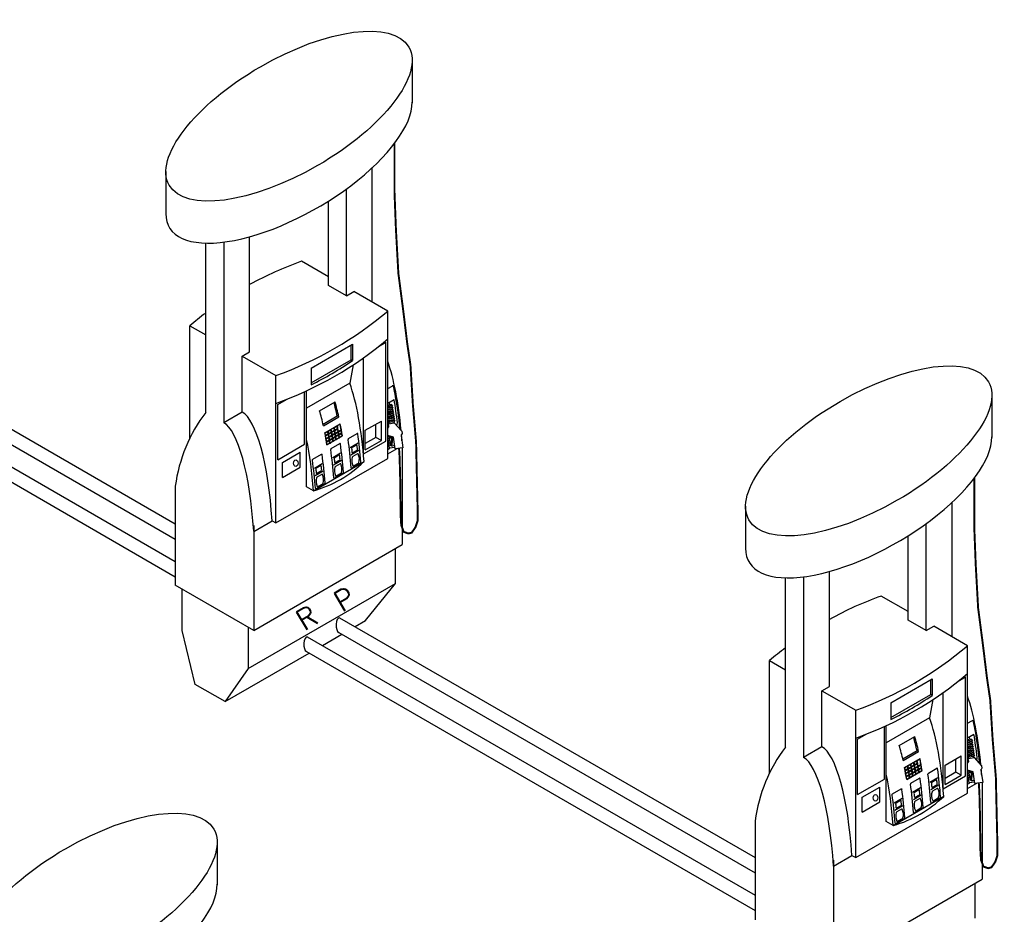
# Model space of a CAD drawing. Extents: x -18027 to -11651, y 1687 to 5059.
# Tile 165 of 170: x -13272 to -12839, y 3845 to 4238. Entities that reach past the tile are written whole.
import ezdxf

# ---------------------------------------------------------------- set-up
doc = ezdxf.new("R2010")
doc.units = 0
doc.header["$MEASUREMENT"] = 0
doc.header["$PDSIZE"] = 1
for name, color, linetype in [('DISPENSER', 3, 'CONTINUOUS'), ('PIPING-PRODUCT-PREMIUM', 5, 'CONTINUOUS'), ('PIPING-PRODUCT-REGULAR', 4, 'CONTINUOUS')]:
    doc.layers.add(name, color=color, linetype=linetype)
doc.styles.add('SIMPLEX', font='simplex')

msp = doc.modelspace()

# ---------------------------------------------------------------- linework, layer by layer
at = {"layer": 'DISPENSER'}
for p, q in [((-13098.97, 4220.57, 0), (-13098.97, 4201.79, 0)), ((-13207.28, 4171.5, 0), (-13207.28, 4153.03, 0)), ((-13116.48, 4114.07, 0), (-13116.48, 4173.23, 0)), ((-13127.88, 4116.85, 0), (-13127.88, 4163.88, 0)), ((-13135.81, 4121.43, 0), (-13135.81, 4158.51, 0)), ((-13181.84, 4140.47, 0), (-13181.84, 4061, 0)), ((-13170.44, 4092.27, 0), (-13170.44, 4142.82, 0)), ((-13189.78, 4065.58, 0), (-13189.78, 4140.02, 0)), ((-13135.81, 4125.23, 0), (-13147.6, 4132.04, 0)), ((-13127.88, 4116.85, 0), (-13135.81, 4121.43, 0)), ((-13127.88, 4116.85, 0), (-13124.58, 4118.75, 0)), ((-13109.71, 4110.16, 0), (-13124.58, 4118.75, 0)), ((-13109.71, 4045.34, 0), (-13109.71, 4110.16, 0)), ((-13196.76, 4103.66, 0), (-13189.78, 4099.63, 0)), ((-13196.76, 4054.18, 0), (-13196.76, 4103.66, 0)), ((-13173.74, 4090.37, 0), (-13170.44, 4092.27, 0)), ((-13173.74, 4065.67, 0), (-13173.74, 4090.37, 0)), ((-13173.74, 4090.37, 0), (-13158.87, 4081.78, 0)), ((-13120.39, 4047.28, 0), (-13120.39, 4089.6, 0)), ((-13124.91, 4086.5, 0), (-13126.37, 4078.4, 0)), ((-13158.87, 4016.96, 0), (-13158.87, 4081.78, 0)), ((-13126.37, 4078.4, 0), (-13145.41, 4067.41, 0)), ((-13145.41, 4032.83, 0), (-13145.41, 4075.05, 0)), ((-12843.97, 4073.35, 0), (-12843.97, 4054.56, 0)), ((-13173.74, 4065.67, 0), (-13181.84, 4061, 0)), ((-13126.23, 4050.18, 0), (-13122.78, 4052.17, 0)), ((-13103.31, 4050, 0), (-13103.31, 4007.43, 0)), ((-13158.87, 4016.96, 0), (-13109.71, 4045.34, 0)), ((-13133.88, 4045.76, 0), (-13130.43, 4047.76, 0)), ((-13125.87, 4046.97, 0), (-13122.42, 4048.95, 0)), ((-13142.38, 4031.08, 0), (-13120.14, 4043.92, 0)), ((-13141.95, 4041.1, 0), (-13138.5, 4043.09, 0)), ((-13133.52, 4042.55, 0), (-13130.07, 4044.54, 0)), ((-13141.59, 4037.89, 0), (-13138.15, 4039.88, 0)), ((-13203.16, 4033.18, 0), (-13203.16, 3989.6, 0)), ((-13142.38, 4031.08, 0), (-13145.41, 4032.83, 0)), ((-12952.28, 4024.27, 0), (-12952.28, 4005.8, 0)), ((-12861.48, 3966.85, 0), (-12861.48, 4026.01, 0)), ((-13168.67, 4013.26, 0), (-13160.57, 4017.94, 0)), ((-13168.67, 4015.87, 0), (-13168.67, 3969.69, 0)), ((-13160.57, 4017.94, 0), (-13158.87, 4016.96, 0)), ((-12872.88, 3969.62, 0), (-12872.88, 4016.66, 0)), ((-12880.81, 3974.21, 0), (-12880.81, 4011.28, 0)), ((-13168.67, 3969.69, 0), (-13103.31, 4007.43, 0)), ((-12926.84, 3993.25, 0), (-12926.84, 3913.77, 0)), ((-12915.44, 3945.05, 0), (-12915.44, 3995.6, 0)), ((-13168.67, 3969.69, 0), (-13203.16, 3989.6, 0)), ((-12934.78, 3918.36, 0), (-12934.78, 3992.8, 0)), ((-12880.81, 3978.01, 0), (-12892.6, 3984.81, 0)), ((-12872.88, 3969.62, 0), (-12880.81, 3974.21, 0)), ((-12872.88, 3969.62, 0), (-12869.58, 3971.52, 0)), ((-12854.71, 3962.94, 0), (-12869.58, 3971.52, 0)), ((-12854.71, 3898.12, 0), (-12854.71, 3962.94, 0)), ((-12941.76, 3956.43, 0), (-12934.78, 3952.4, 0)), ((-12941.76, 3906.95, 0), (-12941.76, 3956.43, 0)), ((-12918.74, 3943.14, 0), (-12915.44, 3945.05, 0)), ((-12918.74, 3918.45, 0), (-12918.74, 3943.14, 0)), ((-12918.74, 3943.14, 0), (-12903.87, 3934.56, 0)), ((-12865.39, 3900.05, 0), (-12865.39, 3942.38, 0)), ((-12869.91, 3939.28, 0), (-12871.37, 3931.18, 0)), ((-12903.87, 3869.74, 0), (-12903.87, 3934.56, 0)), ((-12871.37, 3931.18, 0), (-12890.41, 3920.19, 0)), ((-12890.41, 3885.61, 0), (-12890.41, 3927.82, 0)), ((-12918.74, 3918.45, 0), (-12926.84, 3913.77, 0)), ((-12871.23, 3902.96, 0), (-12867.78, 3904.95, 0)), ((-12848.31, 3902.78, 0), (-12848.31, 3860.2, 0)), ((-12903.87, 3869.74, 0), (-12854.71, 3898.12, 0)), ((-12878.88, 3898.54, 0), (-12875.43, 3900.53, 0)), ((-12870.87, 3899.74, 0), (-12867.42, 3901.73, 0)), ((-12887.38, 3883.86, 0), (-12865.14, 3896.7, 0)), ((-12886.95, 3893.88, 0), (-12883.5, 3895.87, 0)), ((-12878.52, 3895.33, 0), (-12875.07, 3897.31, 0)), ((-12886.59, 3890.66, 0), (-12883.15, 3892.65, 0)), ((-12948.16, 3885.95, 0), (-12948.16, 3842.38, 0)), ((-12887.38, 3883.86, 0), (-12890.41, 3885.61, 0)), ((-13184.75, 3876.6, 0), (-13184.75, 3857.82, 0)), ((-12913.67, 3866.04, 0), (-12905.57, 3870.72, 0)), ((-12913.67, 3868.65, 0), (-12913.67, 3822.47, 0)), ((-12905.57, 3870.72, 0), (-12903.87, 3869.74, 0)), ((-12913.67, 3822.47, 0), (-12848.31, 3860.2, 0))]:
    msp.add_line(p, q, dxfattribs=at)
at = {"layer": 'DISPENSER', "color": 2}
for p, q in [((-13143.4, 4085.04, 0), (-13125.18, 4095.56, 0)), ((-13125.18, 4095.56, 0), (-13125.18, 4088.34, 0)), ((-13113.76, 4094.58, 0), (-13110.56, 4096.43, 0)), ((-13110.56, 4052.95, 0), (-13110.56, 4096.43, 0)), ((-13143.4, 4085.04, 0), (-13143.4, 4077.73, 0)), ((-13109.71, 4076.04, 0), (-13107.73, 4077.18, 0)), ((-13158.02, 4069.03, 0), (-13153.97, 4071.36, 0)), ((-13146.26, 4051.54, 0), (-13146.26, 4074.66, 0)), ((-13109.71, 4069.68, 0), (-13106.89, 4071.3, 0)), ((-13158.02, 4044.75, 0), (-13158.02, 4069.03, 0)), ((-13139.69, 4066.3, 0), (-13132.89, 4070.23, 0)), ((-13138.02, 4059.7, 0), (-13131.22, 4063.62, 0)), ((-13119.58, 4057.69, 0), (-13112.5, 4061.78, 0)), ((-13112.5, 4053.18, 0), (-13112.5, 4061.78, 0)), ((-13136.45, 4051.3, 0), (-13129.65, 4055.23, 0)), ((-13126.91, 4054.13, 0), (-13123.18, 4056.29, 0)), ((-13119.58, 4049.09, 0), (-13119.58, 4057.69, 0)), ((-13158.02, 4044.75, 0), (-13146.26, 4051.54, 0)), ((-13134.56, 4049.72, 0), (-13130.83, 4051.87, 0)), ((-13120.39, 4047.28, 0), (-13110.56, 4052.95, 0)), ((-13119.58, 4049.09, 0), (-13112.5, 4053.18, 0)), ((-13109.71, 4049.27, 0), (-13108.73, 4049.84, 0)), ((-13109.71, 4047.3, 0), (-13105.62, 4049.67, 0)), ((-13156.01, 4043.55, 0), (-13148.26, 4048.03, 0)), ((-13148.26, 4041.47, 0), (-13148.26, 4048.03, 0)), ((-13156.01, 4037, 0), (-13156.01, 4043.55, 0)), ((-13156.01, 4037, 0), (-13148.26, 4041.47, 0)), ((-13125.46, 4041.1, 0), (-13121.73, 4043.25, 0)), ((-13133.11, 4036.68, 0), (-13129.38, 4038.83, 0)), ((-13141.19, 4032.02, 0), (-13137.46, 4034.17, 0)), ((-13106.35, 3990.37, 0), (-13106.35, 4005.67, 0)), ((-13171.16, 3952.95, 0), (-13106.35, 3990.37, 0)), ((-13119.51, 3974.01, 0), (-13106.35, 3990.37, 0)), ((-13124.1, 3971.36, 0), (-13119.51, 3974.01, 0)), ((-12888.4, 3937.82, 0), (-12870.18, 3948.34, 0)), ((-12870.18, 3948.34, 0), (-12870.18, 3941.12, 0)), ((-12858.76, 3947.36, 0), (-12855.56, 3949.2, 0)), ((-12855.56, 3905.73, 0), (-12855.56, 3949.2, 0)), ((-12888.4, 3937.82, 0), (-12888.4, 3930.5, 0)), ((-12854.71, 3928.82, 0), (-12852.73, 3929.96, 0)), ((-12903.02, 3921.8, 0), (-12898.97, 3924.14, 0)), ((-12891.26, 3904.31, 0), (-12891.26, 3927.43, 0)), ((-12854.71, 3922.45, 0), (-12851.89, 3924.08, 0)), ((-12903.02, 3897.52, 0), (-12903.02, 3921.8, 0)), ((-12884.69, 3919.08, 0), (-12877.89, 3923.01, 0)), ((-12883.02, 3912.47, 0), (-12876.22, 3916.4, 0)), ((-12864.58, 3910.47, 0), (-12857.5, 3914.56, 0)), ((-12857.5, 3905.96, 0), (-12857.5, 3914.56, 0)), ((-12881.45, 3904.08, 0), (-12874.65, 3908.01, 0)), ((-12871.91, 3906.91, 0), (-12868.18, 3909.06, 0)), ((-12864.58, 3901.87, 0), (-12864.58, 3910.47, 0)), ((-12903.02, 3897.52, 0), (-12891.26, 3904.31, 0)), ((-12879.56, 3902.49, 0), (-12875.83, 3904.65, 0)), ((-12865.39, 3900.05, 0), (-12855.56, 3905.73, 0)), ((-12864.58, 3901.87, 0), (-12857.5, 3905.96, 0)), ((-12854.71, 3902.04, 0), (-12853.73, 3902.61, 0)), ((-12854.71, 3900.08, 0), (-12850.62, 3902.44, 0)), ((-12901.01, 3896.33, 0), (-12893.26, 3900.8, 0)), ((-12893.26, 3894.25, 0), (-12893.26, 3900.8, 0)), ((-12901.01, 3889.77, 0), (-12901.01, 3896.33, 0)), ((-12901.01, 3889.77, 0), (-12893.26, 3894.25, 0)), ((-12870.46, 3893.87, 0), (-12866.73, 3896.02, 0)), ((-12878.11, 3889.46, 0), (-12874.38, 3891.61, 0)), ((-12886.19, 3884.79, 0), (-12882.46, 3886.94, 0)), ((-12851.35, 3843.15, 0), (-12851.35, 3858.45, 0))]:
    msp.add_line(p, q, dxfattribs=at)
at = {"layer": 'DISPENSER', "color": 7}
for p, q in [((-13125.85, 4088.73, 0), (-13125.85, 4095.17, 0)), ((-13143.4, 4078.6, 0), (-13125.85, 4088.73, 0)), ((-13125.18, 4088.34, 0), (-13125.85, 4088.73, 0)), ((-13107.57, 4068.67, 0), (-13109.71, 4068.35, 0)), ((-13107.98, 4068.06, 0), (-13109.71, 4067.81, 0)), ((-13107.43, 4067.72, 0), (-13109.71, 4067.38, 0)), ((-13107.84, 4067.11, 0), (-13109.71, 4066.84, 0)), ((-13107.29, 4066.77, 0), (-13109.71, 4066.41, 0)), ((-13138.17, 4060.39, 0), (-13131.89, 4064.01, 0)), ((-13131.22, 4063.62, 0), (-13131.89, 4064.01, 0)), ((-13107.7, 4066.16, 0), (-13109.71, 4065.87, 0)), ((-13107.15, 4065.82, 0), (-13109.71, 4065.44, 0)), ((-13107.56, 4065.21, 0), (-13109.71, 4064.9, 0)), ((-13107.01, 4064.87, 0), (-13109.71, 4064.47, 0)), ((-13106.87, 4063.92, 0), (-13109.71, 4063.5, 0)), ((-13106.73, 4062.97, 0), (-13109.71, 4062.53, 0)), ((-13107.42, 4064.26, 0), (-13109.66, 4063.93, 0)), ((-13107.28, 4063.31, 0), (-13109.52, 4062.98, 0)), ((-13107.14, 4062.36, 0), (-13109.38, 4062.03, 0)), ((-13135.91, 4057.39, 0), (-13134.74, 4058.06, 0)), ((-13134.55, 4058.17, 0), (-13133.38, 4058.85, 0)), ((-13133.19, 4058.96, 0), (-13132.02, 4059.63, 0)), ((-13132.98, 4057.84, 0), (-13131.81, 4058.52, 0)), ((-13132.94, 4057.62, 0), (-13131.77, 4058.29, 0)), ((-13131.83, 4059.74, 0), (-13130.66, 4060.42, 0)), ((-13131.38, 4057.29, 0), (-13130.21, 4057.97, 0)), ((-13114.87, 4054.55, 0), (-13114.87, 4060.42, 0)), ((-13106.59, 4062.02, 0), (-13109.71, 4061.56, 0)), ((-13137.27, 4056.6, 0), (-13136.1, 4057.28, 0)), ((-13137.06, 4055.49, 0), (-13135.89, 4056.16, 0)), ((-13137.02, 4055.27, 0), (-13134.49, 4056.72, 0)), ((-13136.82, 4054.15, 0), (-13135.65, 4054.82, 0)), ((-13136.78, 4053.93, 0), (-13135.61, 4054.6, 0)), ((-13135.7, 4056.27, 0), (-13134.53, 4056.95, 0)), ((-13135.46, 4054.94, 0), (-13134.29, 4055.61, 0)), ((-13135.42, 4054.71, 0), (-13134.25, 4055.39, 0)), ((-13135.23, 4053.6, 0), (-13134.06, 4054.27, 0)), ((-13135.19, 4053.38, 0), (-13134.03, 4054.05, 0)), ((-13134.34, 4057.06, 0), (-13133.17, 4057.73, 0)), ((-13134.3, 4056.84, 0), (-13133.13, 4057.51, 0)), ((-13134.1, 4055.72, 0), (-13132.93, 4056.39, 0)), ((-13134.06, 4055.5, 0), (-13132.89, 4056.17, 0)), ((-13133.87, 4054.38, 0), (-13132.7, 4055.06, 0)), ((-13133.83, 4054.16, 0), (-13132.67, 4054.83, 0)), ((-13133.65, 4053.04, 0), (-13132.49, 4053.71, 0)), ((-13132.74, 4056.51, 0), (-13131.57, 4057.18, 0)), ((-13132.7, 4056.28, 0), (-13131.53, 4056.96, 0)), ((-13132.51, 4055.17, 0), (-13131.34, 4055.84, 0)), ((-13132.47, 4054.95, 0), (-13131.31, 4055.62, 0)), ((-13132.29, 4053.83, 0), (-13131.13, 4054.5, 0)), ((-13131.34, 4057.07, 0), (-13130.17, 4057.74, 0)), ((-13131.15, 4055.95, 0), (-13129.98, 4056.63, 0)), ((-13131.11, 4055.73, 0), (-13129.95, 4056.4, 0)), ((-13130.93, 4054.61, 0), (-13129.77, 4055.29, 0)), ((-13114.87, 4054.55, 0), (-13119.58, 4051.83, 0)), ((-13112.5, 4053.18, 0), (-13114.87, 4054.55, 0)), ((-13136.59, 4052.81, 0), (-13135.42, 4053.49, 0)), ((-13136.55, 4052.59, 0), (-13135.39, 4053.26, 0)), ((-13136.37, 4051.47, 0), (-13135.21, 4052.14, 0)), ((-13135.01, 4052.26, 0), (-13133.85, 4052.93, 0)), ((-12870.85, 3941.51, 0), (-12870.85, 3947.95, 0)), ((-12888.4, 3931.37, 0), (-12870.85, 3941.51, 0)), ((-12870.18, 3941.12, 0), (-12870.85, 3941.51, 0)), ((-12852.57, 3921.44, 0), (-12854.71, 3921.13, 0)), ((-12852.98, 3920.84, 0), (-12854.71, 3920.58, 0)), ((-12852.43, 3920.49, 0), (-12854.71, 3920.16, 0)), ((-12852.84, 3919.89, 0), (-12854.71, 3919.61, 0)), ((-12852.29, 3919.54, 0), (-12854.71, 3919.19, 0)), ((-12883.17, 3913.16, 0), (-12876.89, 3916.79, 0)), ((-12876.22, 3916.4, 0), (-12876.89, 3916.79, 0)), ((-12852.7, 3918.94, 0), (-12854.71, 3918.64, 0)), ((-12852.15, 3918.59, 0), (-12854.71, 3918.22, 0)), ((-12852.56, 3917.99, 0), (-12854.71, 3917.67, 0)), ((-12852.01, 3917.64, 0), (-12854.71, 3917.25, 0)), ((-12851.87, 3916.69, 0), (-12854.71, 3916.28, 0)), ((-12851.73, 3915.74, 0), (-12854.71, 3915.3, 0)), ((-12852.42, 3917.04, 0), (-12854.66, 3916.71, 0)), ((-12852.28, 3916.09, 0), (-12854.52, 3915.76, 0)), ((-12852.14, 3915.14, 0), (-12854.38, 3914.81, 0)), ((-12880.91, 3910.16, 0), (-12879.74, 3910.84, 0)), ((-12879.55, 3910.95, 0), (-12878.38, 3911.62, 0)), ((-12878.19, 3911.73, 0), (-12877.02, 3912.41, 0)), ((-12877.98, 3910.62, 0), (-12876.81, 3911.29, 0)), ((-12877.94, 3910.4, 0), (-12876.77, 3911.07, 0)), ((-12876.83, 3912.52, 0), (-12875.66, 3913.19, 0)), ((-12876.38, 3910.07, 0), (-12875.21, 3910.74, 0)), ((-12859.87, 3907.33, 0), (-12859.87, 3913.19, 0)), ((-12851.59, 3914.79, 0), (-12854.71, 3914.33, 0)), ((-12882.27, 3909.38, 0), (-12881.1, 3910.05, 0)), ((-12882.06, 3908.26, 0), (-12880.89, 3908.94, 0)), ((-12882.02, 3908.04, 0), (-12879.49, 3909.5, 0)), ((-12881.82, 3906.93, 0), (-12880.65, 3907.6, 0)), ((-12881.78, 3906.71, 0), (-12880.61, 3907.38, 0)), ((-12880.7, 3909.05, 0), (-12879.53, 3909.72, 0)), ((-12880.46, 3907.71, 0), (-12879.29, 3908.39, 0)), ((-12880.42, 3907.49, 0), (-12879.25, 3908.16, 0)), ((-12880.23, 3906.37, 0), (-12879.06, 3907.05, 0)), ((-12880.19, 3906.15, 0), (-12879.03, 3906.82, 0)), ((-12879.34, 3909.83, 0), (-12878.17, 3910.51, 0)), ((-12879.3, 3909.61, 0), (-12878.13, 3910.29, 0)), ((-12879.1, 3908.5, 0), (-12877.93, 3909.17, 0)), ((-12879.06, 3908.28, 0), (-12877.89, 3908.95, 0)), ((-12878.87, 3907.16, 0), (-12877.7, 3907.83, 0)), ((-12878.83, 3906.94, 0), (-12877.67, 3907.61, 0)), ((-12878.65, 3905.82, 0), (-12877.49, 3906.49, 0)), ((-12877.74, 3909.28, 0), (-12876.57, 3909.96, 0)), ((-12877.7, 3909.06, 0), (-12876.53, 3909.73, 0)), ((-12877.51, 3907.94, 0), (-12876.34, 3908.62, 0)), ((-12877.47, 3907.72, 0), (-12876.31, 3908.39, 0)), ((-12877.29, 3906.6, 0), (-12876.13, 3907.28, 0)), ((-12876.34, 3909.85, 0), (-12875.17, 3910.52, 0)), ((-12876.15, 3908.73, 0), (-12874.98, 3909.4, 0)), ((-12876.11, 3908.51, 0), (-12874.95, 3909.18, 0)), ((-12875.93, 3907.39, 0), (-12874.77, 3908.06, 0)), ((-12859.87, 3907.33, 0), (-12864.58, 3904.6, 0)), ((-12857.5, 3905.96, 0), (-12859.87, 3907.33, 0)), ((-12881.59, 3905.59, 0), (-12880.42, 3906.26, 0)), ((-12881.55, 3905.37, 0), (-12880.39, 3906.04, 0)), ((-12881.37, 3904.25, 0), (-12880.21, 3904.92, 0)), ((-12880.01, 3905.03, 0), (-12878.85, 3905.71, 0))]:
    msp.add_line(p, q, dxfattribs=at)
at = {"layer": 'DISPENSER', "color": 1}
for p, q in [((-13108.12, 4069.01, 0), (-13109.71, 4068.78, 0)), ((-13108.12, 4069.01, 0), (-13109.71, 4068.78, 0)), ((-13109.03, 4070.07, 0), (-13108.86, 4068.9, 0)), ((-13108.12, 4069.01, 0), (-13107.57, 4068.67, 0)), ((-13107.57, 4068.67, 0), (-13107.98, 4068.06, 0)), ((-13107.98, 4068.06, 0), (-13107.43, 4067.72, 0)), ((-13107.43, 4067.72, 0), (-13107.84, 4067.11, 0)), ((-13107.84, 4067.11, 0), (-13107.29, 4066.77, 0)), ((-13107.29, 4066.77, 0), (-13107.7, 4066.16, 0)), ((-13109.71, 4063.98, 0), (-13109.66, 4063.93, 0)), ((-13109.66, 4063.93, 0), (-13109.71, 4063.87, 0)), ((-13109.71, 4063.14, 0), (-13109.52, 4062.98, 0)), ((-13109.52, 4062.98, 0), (-13109.71, 4062.76, 0)), ((-13109.71, 4062.31, 0), (-13109.38, 4062.03, 0)), ((-13107.7, 4066.16, 0), (-13107.15, 4065.82, 0)), ((-13107.15, 4065.82, 0), (-13107.56, 4065.21, 0)), ((-13107.56, 4065.21, 0), (-13107.01, 4064.87, 0)), ((-13107.01, 4064.87, 0), (-13107.42, 4064.26, 0)), ((-13107.42, 4064.26, 0), (-13106.87, 4063.92, 0)), ((-13106.87, 4063.92, 0), (-13107.28, 4063.31, 0)), ((-13107.28, 4063.31, 0), (-13106.73, 4062.97, 0)), ((-13106.73, 4062.97, 0), (-13107.14, 4062.36, 0)), ((-13107.14, 4062.36, 0), (-13106.59, 4062.02, 0)), ((-13109.38, 4062.03, 0), (-13109.71, 4061.65, 0)), ((-13109.71, 4061.47, 0), (-13109.24, 4061.08, 0)), ((-13107, 4061.41, 0), (-13109.24, 4061.08, 0)), ((-13109.24, 4061.08, 0), (-13109.17, 4060.61, 0)), ((-13106.59, 4062.02, 0), (-13107, 4061.41, 0)), ((-13107, 4061.41, 0), (-13106.93, 4060.94, 0)), ((-12853.12, 3921.79, 0), (-12854.71, 3921.55, 0)), ((-12853.12, 3921.79, 0), (-12854.71, 3921.55, 0)), ((-12854.03, 3922.85, 0), (-12853.86, 3921.68, 0)), ((-12853.12, 3921.79, 0), (-12852.57, 3921.44, 0)), ((-12852.57, 3921.44, 0), (-12852.98, 3920.84, 0)), ((-12852.98, 3920.84, 0), (-12852.43, 3920.49, 0)), ((-12852.43, 3920.49, 0), (-12852.84, 3919.89, 0)), ((-12852.84, 3919.89, 0), (-12852.29, 3919.54, 0)), ((-12852.29, 3919.54, 0), (-12852.7, 3918.94, 0)), ((-12854.71, 3916.75, 0), (-12854.66, 3916.71, 0)), ((-12854.66, 3916.71, 0), (-12854.71, 3916.65, 0)), ((-12854.71, 3915.92, 0), (-12854.52, 3915.76, 0)), ((-12854.52, 3915.76, 0), (-12854.71, 3915.54, 0)), ((-12854.71, 3915.08, 0), (-12854.38, 3914.81, 0)), ((-12852.7, 3918.94, 0), (-12852.15, 3918.59, 0)), ((-12852.15, 3918.59, 0), (-12852.56, 3917.99, 0)), ((-12852.56, 3917.99, 0), (-12852.01, 3917.64, 0)), ((-12852.01, 3917.64, 0), (-12852.42, 3917.04, 0)), ((-12852.42, 3917.04, 0), (-12851.87, 3916.69, 0)), ((-12851.87, 3916.69, 0), (-12852.28, 3916.09, 0)), ((-12852.28, 3916.09, 0), (-12851.73, 3915.74, 0)), ((-12851.73, 3915.74, 0), (-12852.14, 3915.14, 0)), ((-12852.14, 3915.14, 0), (-12851.59, 3914.79, 0)), ((-12854.38, 3914.81, 0), (-12854.71, 3914.43, 0)), ((-12854.71, 3914.25, 0), (-12854.24, 3913.86, 0)), ((-12852, 3914.19, 0), (-12854.24, 3913.86, 0)), ((-12854.24, 3913.86, 0), (-12854.17, 3913.38, 0)), ((-12851.59, 3914.79, 0), (-12852, 3914.19, 0)), ((-12852, 3914.19, 0), (-12851.93, 3913.71, 0))]:
    msp.add_line(p, q, dxfattribs=at)
at = {"layer": 'DISPENSER', "const_width": 0.85, "elevation": 0}
for points in [[(-13106.73, 4183.87), (-13106.73, 4162.54), (-13106.09, 4145.89), (-13105.03, 4126.76), (-13102.9, 4110.47), (-13101.13, 4095.95), (-13099.71, 4086.39), (-13098.65, 4069.03), (-13097.23, 4052.38), (-13096.87, 4036.45), (-13096.52, 4021.57), (-13096.59, 4017.8), (-13097.51, 4015.04), (-13099.15, 4012.69), (-13100.62, 4012.3), (-13102.65, 4013.02), (-13103.77, 4015.94), (-13104, 4019.94), (-13104.02, 4024.8), (-13104.16, 4029.03), (-13104.16, 4034.13), (-13104.26, 4037.61), (-13104.36, 4041.18), (-13104.46, 4045.47), (-13104.73, 4049.8)], [(-12851.73, 4036.65), (-12851.73, 4015.31), (-12851.09, 3998.67), (-12850.03, 3979.54), (-12847.9, 3963.25), (-12846.13, 3948.72), (-12844.71, 3939.16), (-12843.65, 3921.81), (-12842.23, 3905.16), (-12841.87, 3889.22), (-12841.52, 3874.35), (-12841.59, 3870.57), (-12842.51, 3867.81), (-12844.15, 3865.47), (-12845.62, 3865.08), (-12847.65, 3865.79), (-12848.77, 3868.71), (-12849, 3872.72), (-12849.02, 3877.58), (-12849.16, 3881.8), (-12849.16, 3886.91), (-12849.26, 3890.38), (-12849.36, 3893.95), (-12849.46, 3898.24), (-12849.73, 3902.57)]]:
    msp.add_lwpolyline(points, dxfattribs=at)
at = {"layer": 'DISPENSER', "color": 2, "elevation": 0}
for points in [[(-13137.39, 4056.66), (-13130.59, 4060.58)], [(-13171.16, 3971.13), (-13171.16, 3952.95), (-13181.28, 3938.35), (-13194.44, 3945.95), (-13200.12, 3969.67), (-13200.12, 3987.85)], [(-13138.45, 3963.08), (-13129.95, 3967.99)], [(-13181.28, 3938.35), (-13144.3, 3959.7)], [(-12882.39, 3909.43), (-12875.59, 3913.36)]]:
    msp.add_lwpolyline(points, dxfattribs=at)
at = {"layer": 'DISPENSER', "color": 7, "elevation": 0}
for points in [[(-13134.53, 4056.95, 0.001855), (-13134.74, 4058.06)], [(-13134.34, 4057.06, 0.001852), (-13134.55, 4058.17)], [(-13133.17, 4057.73, 0.001855), (-13133.38, 4058.85)], [(-13132.98, 4057.84, 0.001852), (-13133.19, 4058.96)], [(-13131.81, 4058.52, 0.001855), (-13132.02, 4059.63)], [(-13131.38, 4057.29, 0.004071), (-13131.83, 4059.74, 0.004071)], [(-13131.57, 4057.18, 0.001853), (-13131.77, 4058.29)], [(-13130.21, 4057.97), (-13130.21, 4057.97, 0.004293), (-13130.66, 4060.42)], [(-13137.06, 4055.49, 0.001852), (-13137.27, 4056.6)], [(-13136.82, 4054.15, 0.00185), (-13137.02, 4055.27, 0.00185)], [(-13136.59, 4052.81, 0.001849), (-13136.78, 4053.93, 0.001849)], [(-13135.89, 4056.16, 0.001855), (-13136.1, 4057.28)], [(-13135.7, 4056.27, 0.001852), (-13135.91, 4057.39)], [(-13135.65, 4054.82, 0.001853), (-13135.85, 4055.94)], [(-13135.46, 4054.94, 0.00185), (-13135.66, 4056.05)], [(-13135.42, 4053.49, 0.001852), (-13135.61, 4054.6, 0.001852)], [(-13135.23, 4053.6, 0.001849), (-13135.42, 4054.71)], [(-13134.29, 4055.61, 0.001853), (-13134.49, 4056.72)], [(-13134.1, 4055.72, 0.00185), (-13134.3, 4056.84)], [(-13134.06, 4054.27, 0.001852), (-13134.25, 4055.39)], [(-13133.87, 4054.38, 0.001849), (-13134.06, 4055.5)], [(-13133.85, 4052.93, 0.001851), (-13134.03, 4054.05)], [(-13133.65, 4053.04, 0.001848), (-13133.83, 4054.16)], [(-13132.93, 4056.39, 0.001853), (-13133.13, 4057.51)], [(-13132.74, 4056.51, 0.00185), (-13132.94, 4057.62)], [(-13132.7, 4055.06, 0.001852), (-13132.89, 4056.17, 0.001852)], [(-13132.51, 4055.17, 0.001849), (-13132.7, 4056.28, 0.001849)], [(-13132.49, 4053.71, 0.001851), (-13132.67, 4054.83)], [(-13132.29, 4053.83, 0.001848), (-13132.47, 4054.95)], [(-13131.34, 4055.84, 0.001852), (-13131.53, 4056.96, 0.001852)], [(-13131.15, 4055.95, 0.001849), (-13131.34, 4057.07, 0.001849)], [(-13131.13, 4054.5, 0.001851), (-13131.31, 4055.62, 0.001851)], [(-13130.93, 4054.61, 0.001848), (-13131.11, 4055.73, 0.001848)], [(-13129.98, 4056.63), (-13129.98, 4056.63, 0.001822), (-13130.17, 4057.74)], [(-13129.77, 4055.29), (-13129.77, 4055.29, 0.001749), (-13129.95, 4056.4)], [(-13136.37, 4051.47, 0.001848), (-13136.55, 4052.59)], [(-13135.21, 4052.14, 0.001851), (-13135.39, 4053.26)], [(-13135.01, 4052.26, 0.001848), (-13135.19, 4053.38)], [(-12879.53, 3909.72, 0.001855), (-12879.74, 3910.84)], [(-12879.34, 3909.83, 0.001852), (-12879.55, 3910.95)], [(-12878.17, 3910.51, 0.001855), (-12878.38, 3911.62)], [(-12877.98, 3910.62, 0.001852), (-12878.19, 3911.73)], [(-12876.81, 3911.29, 0.001855), (-12877.02, 3912.41)], [(-12876.38, 3910.07, 0.004071), (-12876.83, 3912.52, 0.004071)], [(-12876.57, 3909.96, 0.001853), (-12876.77, 3911.07)], [(-12875.21, 3910.74), (-12875.21, 3910.74, 0.004293), (-12875.66, 3913.19)], [(-12882.06, 3908.26, 0.001852), (-12882.27, 3909.38)], [(-12881.82, 3906.93, 0.00185), (-12882.02, 3908.04, 0.00185)], [(-12881.59, 3905.59, 0.001849), (-12881.78, 3906.71, 0.001849)], [(-12880.89, 3908.94, 0.001855), (-12881.1, 3910.05)], [(-12880.7, 3909.05, 0.001852), (-12880.91, 3910.16)], [(-12880.65, 3907.6, 0.001853), (-12880.85, 3908.71)], [(-12880.46, 3907.71, 0.00185), (-12880.66, 3908.83)], [(-12880.42, 3906.26, 0.001852), (-12880.61, 3907.38, 0.001852)], [(-12880.23, 3906.37, 0.001849), (-12880.42, 3907.49)], [(-12879.29, 3908.39, 0.001853), (-12879.49, 3909.5)], [(-12879.1, 3908.5, 0.00185), (-12879.3, 3909.61)], [(-12879.06, 3907.05, 0.001852), (-12879.25, 3908.16)], [(-12878.87, 3907.16, 0.001849), (-12879.06, 3908.28)], [(-12878.85, 3905.71, 0.001851), (-12879.03, 3906.82)], [(-12878.65, 3905.82, 0.001848), (-12878.83, 3906.94)], [(-12877.93, 3909.17, 0.001853), (-12878.13, 3910.29)], [(-12877.74, 3909.28, 0.00185), (-12877.94, 3910.4)], [(-12877.7, 3907.83, 0.001852), (-12877.89, 3908.95, 0.001852)], [(-12877.51, 3907.94, 0.001849), (-12877.7, 3909.06, 0.001849)], [(-12877.49, 3906.49, 0.001851), (-12877.67, 3907.61)], [(-12877.29, 3906.6, 0.001848), (-12877.47, 3907.72)], [(-12876.34, 3908.62, 0.001852), (-12876.53, 3909.73, 0.001852)], [(-12876.15, 3908.73, 0.001849), (-12876.34, 3909.85, 0.001849)], [(-12876.13, 3907.28, 0.001851), (-12876.31, 3908.39, 0.001851)], [(-12875.93, 3907.39, 0.001848), (-12876.11, 3908.51, 0.001848)], [(-12874.98, 3909.4), (-12874.98, 3909.4, 0.001822), (-12875.17, 3910.52)], [(-12874.77, 3908.06), (-12874.77, 3908.06, 0.001749), (-12874.95, 3909.18)], [(-12881.37, 3904.25, 0.001848), (-12881.55, 3905.37)], [(-12880.21, 3904.92, 0.001851), (-12880.39, 3906.04)], [(-12880.01, 3905.03, 0.001848), (-12880.19, 3906.15)]]:
    msp.add_lwpolyline(points, format="xyb", dxfattribs=at)
at = {"layer": 'DISPENSER', "elevation": 0}
for points in [[(-13109.71, 4058.57), (-13109.18, 4059.24), (-13109.37, 4060.58), (-13106.82, 4060.95), (-13103.55, 4057.36), (-13103.41, 4056.35), (-13103.81, 4055.49), (-13103.01, 4050.05), (-13106.46, 4049.54), (-13107.22, 4054.75), (-13109.71, 4055.44)], [(-13106.55, 4050.15), (-13108.94, 4049.8), (-13109.71, 4055.03)], [(-12854.71, 3911.34), (-12854.18, 3912.02), (-12854.37, 3913.35), (-12851.82, 3913.73), (-12848.55, 3910.13), (-12848.41, 3909.13), (-12848.81, 3908.27), (-12848.01, 3902.83), (-12851.46, 3902.32), (-12852.22, 3907.52), (-12854.71, 3908.21)], [(-12851.55, 3902.93), (-12853.94, 3902.58), (-12854.71, 3907.8)]]:
    msp.add_lwpolyline(points, dxfattribs=at)
for points in [[(-13106.68, 4051.07), (-13107.69, 4050.75, -0.46232), (-13108.52, 4051.27), (-13109.1, 4055.27)], [(-13109.03, 4054.82), (-13108.16, 4054.27, -0.226401), (-13108.03, 4053.74), (-13108.48, 4051.14)], [(-13108.8, 4055.18), (-13107.88, 4054.6, -0.243692), (-13107.61, 4053.66), (-13108.12, 4050.77)], [(-12851.68, 3903.85), (-12852.69, 3903.53, -0.46232), (-12853.52, 3904.04), (-12854.1, 3908.04)], [(-12854.03, 3907.6), (-12853.16, 3907.05, -0.226401), (-12853.03, 3906.51), (-12853.48, 3903.92)], [(-12853.8, 3907.96), (-12852.88, 3907.37, -0.243692), (-12852.61, 3906.43), (-12853.12, 3903.54)]]:
    msp.add_lwpolyline(points, format="xyb", dxfattribs=at)
at = {"layer": 'DISPENSER', "color": 1, "elevation": 0}
for points in [[(-13125.6, 4049.65, -0.001985), (-13125.43, 4048.08), (-13125.43, 4048.08, 0.543613), (-13125.11, 4047.92), (-13123.22, 4049.01, 0.297132), (-13123.01, 4049.42), (-13123.01, 4049.42, 0.002001), (-13123.19, 4050.99, 0.539267), (-13123.5, 4051.15), (-13125.39, 4050.07, 0.297833)], [(-13133.25, 4045.23, -0.001985), (-13133.08, 4043.66), (-13133.08, 4043.66, 0.543613), (-13132.76, 4043.5), (-13130.87, 4044.59, 0.297132), (-13130.66, 4045.01), (-13130.66, 4045.01, 0.002001), (-13130.84, 4046.58, 0.539267), (-13131.15, 4046.74), (-13133.04, 4045.65, 0.297833)], [(-13141.32, 4040.57, -0.001985), (-13141.16, 4039), (-13141.16, 4039, 0.543613), (-13140.84, 4038.84), (-13138.94, 4039.93, 0.297132), (-13138.73, 4040.34), (-13138.73, 4040.34, 0.002001), (-13138.91, 4041.92, 0.539267), (-13139.23, 4042.08), (-13141.11, 4040.99, 0.297833)], [(-12870.6, 3902.43, -0.001985), (-12870.43, 3900.85), (-12870.43, 3900.85, 0.543613), (-12870.11, 3900.69), (-12868.22, 3901.78, 0.297132), (-12868.01, 3902.2), (-12868.01, 3902.2, 0.002001), (-12868.19, 3903.77, 0.539267), (-12868.5, 3903.93), (-12870.39, 3902.84, 0.297833)], [(-12878.25, 3898.01, -0.001985), (-12878.08, 3896.44), (-12878.08, 3896.44, 0.543613), (-12877.76, 3896.27), (-12875.87, 3897.37, 0.297132), (-12875.66, 3897.78), (-12875.66, 3897.78, 0.002001), (-12875.84, 3899.35, 0.539267), (-12876.15, 3899.51), (-12878.04, 3898.42, 0.297833)], [(-12886.32, 3893.35, -0.001985), (-12886.16, 3891.77), (-12886.16, 3891.77, 0.543613), (-12885.84, 3891.61), (-12883.94, 3892.71, 0.297132), (-12883.73, 3893.12), (-12883.73, 3893.12, 0.002001), (-12883.91, 3894.69, 0.539267), (-12884.23, 3894.85), (-12886.11, 3893.76, 0.297833)]]:
    msp.add_lwpolyline(points, format="xyb", close=True, dxfattribs=at)
at = {"layer": 'DISPENSER', "color": 2, "elevation": 0}
for points in [[(-13142.84, 4044.63, -0.305739), (-13142.63, 4045.06), (-13138.9, 4047.21, -0.531751), (-13138.59, 4047.05)], [(-13124.99, 4042.11, 0.441442), (-13124.69, 4042.02), (-13122.58, 4043.24, 0.191447), (-13122.39, 4043.48, 0.189181), (-13122.71, 4047.31, 0.433762), (-13123, 4047.4), (-13125.09, 4046.19, 0.195171), (-13125.29, 4045.94, 0.178806), (-13124.99, 4042.11)], [(-13132.64, 4037.7, 0.441442), (-13132.34, 4037.6), (-13130.23, 4038.82, 0.191447), (-13130.04, 4039.06, 0.189181), (-13130.36, 4042.89, 0.433762), (-13130.65, 4042.98), (-13132.74, 4041.78, 0.195171), (-13132.94, 4041.53, 0.178806), (-13132.64, 4037.7)], [(-13140.71, 4033.03, 0.441442), (-13140.42, 4032.94), (-13138.31, 4034.16, 0.191447), (-13138.11, 4034.4, 0.189181), (-13138.43, 4038.23, 0.433762), (-13138.73, 4038.32), (-13140.82, 4037.12, 0.195171), (-13141.01, 4036.86, 0.178806), (-13140.71, 4033.03)], [(-12887.84, 3897.4, -0.305739), (-12887.63, 3897.83), (-12883.9, 3899.98, -0.531751), (-12883.59, 3899.83)], [(-12869.99, 3894.89, 0.441442), (-12869.69, 3894.79), (-12867.58, 3896.01, 0.191447), (-12867.39, 3896.26, 0.189181), (-12867.71, 3900.09, 0.433762), (-12868, 3900.18), (-12870.09, 3898.97, 0.195171), (-12870.29, 3898.72, 0.178806), (-12869.99, 3894.89)], [(-12877.64, 3890.47, 0.441442), (-12877.34, 3890.38), (-12875.23, 3891.59, 0.191447), (-12875.04, 3891.84, 0.189181), (-12875.36, 3895.67, 0.433762), (-12875.65, 3895.76), (-12877.74, 3894.55, 0.195171), (-12877.94, 3894.3, 0.178806), (-12877.64, 3890.47)], [(-12885.71, 3885.81, 0.441442), (-12885.42, 3885.71), (-12883.31, 3886.93, 0.191447), (-12883.11, 3887.18, 0.189181), (-12883.43, 3891.01, 0.433762), (-12883.73, 3891.1), (-12885.82, 3889.89, 0.195171), (-12886.01, 3889.64, 0.178806), (-12885.71, 3885.81)]]:
    msp.add_lwpolyline(points, format="xyb", dxfattribs=at)
at = {"layer": 'DISPENSER'}
for centre, radius, start, end in [((-13094.07, 3982.56, 0), 158.78, 109.7038, 118.7516), ((-13212.4, 4231.27, 0), 158.78, 289.7038, 310.2962), ((-13094.07, 3982.56, 0), 158.78, 127.0696, 130.2962), ((-13212.4, 4219, 0), 158.78, 289.7038, 310.2962), ((-13133.88, 4023.54, 0), 69.95, 143.0509, 172.0774), ((-13156.62, 4081.43, 0), 52.32, 285.799, 314.201), ((-12839.07, 3835.33, 0), 158.78, 109.7038, 118.7516), ((-12957.4, 4084.04, 0), 158.78, 289.7038, 310.2962), ((-12839.07, 3835.33, 0), 158.78, 127.0696, 130.2962), ((-12957.4, 4071.78, 0), 158.78, 289.7038, 310.2962), ((-12878.88, 3876.31, 0), 69.95, 143.0509, 172.0774), ((-12901.62, 3934.2, 0), 52.32, 285.799, 314.201)]:
    msp.add_arc(centre, radius, start, end, dxfattribs=at)
at = {"layer": 'DISPENSER', "color": 2}
for centre, radius, start, end in [((-13214.02, 4219.94, 0), 158.78, 296.4081, 304.0252), ((-13107.52, 4076.82, 0), 0.425, 12.0587, 120), ((-13107.14, 4060.79, 0), 1.7, 324.0662, 6.3253), ((-13126.69, 4053.77, 0), 0.425, 120, 188.0017), ((-13123.07, 4056.1, 0), 0.212, 7.9925, 120), ((-13134.34, 4049.35, 0), 0.425, 120, 188.0017), ((-13130.72, 4051.69, 0), 0.212, 7.9925, 120), ((-13125.57, 4041.28, 0), 0.212, 184.3797, 300), ((-13121.95, 4043.62, 0), 0.425, 300, 4.3611), ((-13133.22, 4036.86, 0), 0.212, 184.3797, 300), ((-13129.6, 4039.2, 0), 0.425, 300, 4.3611), ((-13141.29, 4032.2, 0), 0.212, 184.3797, 300), ((-13137.67, 4034.54, 0), 0.425, 300, 4.3611), ((-12959.02, 4072.71, 0), 158.78, 296.4081, 304.0252), ((-12852.52, 3929.59, 0), 0.425, 12.0587, 120), ((-12852.14, 3913.56, 0), 1.7, 324.0662, 6.3253), ((-12871.69, 3906.54, 0), 0.425, 120, 188.0017), ((-12868.07, 3908.88, 0), 0.212, 7.9925, 120), ((-12879.34, 3902.13, 0), 0.425, 120, 188.0017), ((-12875.72, 3904.46, 0), 0.212, 7.9925, 120), ((-12870.57, 3894.06, 0), 0.212, 184.3797, 300), ((-12866.95, 3896.39, 0), 0.425, 300, 4.3611), ((-12878.22, 3889.64, 0), 0.212, 184.3797, 300), ((-12874.6, 3891.97, 0), 0.425, 300, 4.3611), ((-12886.29, 3884.98, 0), 0.212, 184.3797, 300), ((-12882.67, 3887.31, 0), 0.425, 300, 4.3611)]:
    msp.add_arc(centre, radius, start, end, dxfattribs=at)
at = {"layer": 'DISPENSER'}
for centre in [(-13153.13, 4195.88, 0), (-12898.13, 4048.66, 0), (-13238.9, 3851.91, 0)]:
    msp.add_ellipse(centre, major_axis=(-52.68, -30.41), ratio=0.413103, dxfattribs=at)
for centre, major_axis, ratio, start_param, end_param in [((-13153.13, 4177.41, 0), (-52.68, -30.41), 0.413103, 6.043584, 9.196117), ((-13116.52, 4043.87, 0), (-1.79, 55.31), 0.244624, 4.956517, 5.628974), ((-13133.18, 4034.25, 0), (-1.79, 55.31), 0.244624, 4.880239, 5.628974), ((-13173.78, 4010.81, 0), (-1.79, 55.31), 0.244624, 4.833761, 6.148341), ((-13181.88, 4006.13, 0), (-1.79, 55.31), 0.244624, 4.833761, 6.148341), ((-13155.42, 4021.41, 0), (-1.79, 55.31), 0.244624, 4.880239, 5.328056), ((-13116.52, 4043.87, 0), (-1.79, 55.31), 0.244624, 4.871248, 4.921949), ((-13116.52, 4043.87, 0), (-1.79, 55.31), 0.244624, 4.871248, 4.921949), ((-12898.13, 4030.18, 0), (-52.68, -30.41), 0.413103, 6.043584, 9.196117), ((-12861.52, 3896.64, 0), (-1.79, 55.31), 0.244624, 4.956517, 5.628974), ((-12878.18, 3887.02, 0), (-1.79, 55.31), 0.244624, 4.880239, 5.628974), ((-12918.78, 3863.59, 0), (-1.79, 55.31), 0.244624, 4.833761, 6.148341), ((-12926.88, 3858.91, 0), (-1.79, 55.31), 0.244624, 4.833761, 6.148341), ((-12900.42, 3874.19, 0), (-1.79, 55.31), 0.244624, 4.880239, 5.328056), ((-12861.52, 3896.64, 0), (-1.79, 55.31), 0.244624, 4.871248, 4.921949), ((-12861.52, 3896.64, 0), (-1.79, 55.31), 0.244624, 4.871248, 4.921949), ((-13238.9, 3833.44, 0), (-52.68, -30.41), 0.413103, 6.043584, 9.196117)]:
    msp.add_ellipse(centre, major_axis=major_axis, ratio=ratio, start_param=start_param, end_param=end_param, dxfattribs=at)
at = {"layer": 'DISPENSER', "color": 7}
for centre in [(-13141.58, 4030.18, 0), (-12886.58, 3882.96, 0)]:
    msp.add_ellipse(centre, major_axis=(-1.79, 55.31), ratio=0.244624, start_param=5.362633, end_param=5.506849, dxfattribs=at)
at = {"layer": 'DISPENSER', "color": 2}
for centre, start_param, end_param in [((-13140.9, 4029.79, 0), 5.362633, 5.524395), ((-13147.7, 4025.87, 0), 5.362633, 5.524395), ((-13140.9, 4029.79, 0), 5.182346, 5.294844), ((-13147.7, 4025.87, 0), 5.182346, 5.294844), ((-13138.78, 4031.02, 0), 4.890753, 5.127124), ((-13134.53, 4033.47, 0), 4.889465, 5.126567), ((-13146.43, 4026.6, 0), 4.890753, 5.127124), ((-13142.18, 4029.06, 0), 4.889465, 5.126567), ((-13150.25, 4024.4, 0), 4.889465, 5.126567), ((-13154.5, 4021.94, 0), 4.890753, 5.127124), ((-12885.9, 3882.57, 0), 5.362633, 5.524395), ((-12892.7, 3878.64, 0), 5.362633, 5.524395), ((-12885.9, 3882.57, 0), 5.182346, 5.294844), ((-12892.7, 3878.64, 0), 5.182346, 5.294844), ((-12883.78, 3883.8, 0), 4.890753, 5.127124), ((-12879.53, 3886.25, 0), 4.889465, 5.126567), ((-12891.43, 3879.38, 0), 4.890753, 5.127124), ((-12887.18, 3881.83, 0), 4.889465, 5.126567), ((-12895.25, 3877.17, 0), 4.889465, 5.126567), ((-12899.5, 3874.72, 0), 4.890753, 5.127124)]:
    msp.add_ellipse(centre, major_axis=(-1.79, 55.31), ratio=0.244624, start_param=start_param, end_param=end_param, dxfattribs=at)
at = {"layer": 'DISPENSER', "color": 1}
for centre in [(-13150.16, 4043.26, 0), (-12895.16, 3896.04, 0)]:
    msp.add_ellipse(centre, major_axis=(0, 1.42), ratio=0.698745, dxfattribs=at)
at = {"layer": 'DISPENSER', "color": 2}
for points in [[(-13104.31, 4058.19, 0), (-13104.31, 4058.28, 0), (-13104.32, 4058.38, 0), (-13104.81, 4063.4, 0), (-13105.46, 4068.13, 0), (-13106.51, 4074.01, 0), (-13106.8, 4075.48, 0), (-13107.1, 4076.9, 0)], [(-12849.31, 3910.96, 0), (-12849.31, 3911.06, 0), (-12849.32, 3911.15, 0), (-12849.81, 3916.17, 0), (-12850.46, 3920.9, 0), (-12851.51, 3926.78, 0), (-12851.8, 3928.26, 0), (-12852.1, 3929.68, 0)]]:
    msp.add_open_spline(points, degree=3, knots=[4.9670864, 4.9670864, 4.9670864, 4.9670864, 4.9724958, 4.9724958, 5.2499643, 5.2499643, 5.346627, 5.346627, 5.346627, 5.346627], dxfattribs=at)
for points in [[(-13105.45, 4060.97, 0), (-13105.85, 4064.57, 0), (-13106.33, 4068.04, 0), (-13106.89, 4071.3, 0)], [(-12850.45, 3913.75, 0), (-12850.85, 3917.34, 0), (-12851.33, 3920.81, 0), (-12851.89, 3924.08, 0)]]:
    msp.add_open_spline(points, degree=3, dxfattribs=at)
at = {"layer": 'DISPENSER'}
for p in [(-13132.37, 4053.66, 0), (-13131.01, 4054.44, 0), (-13135.09, 4052.09, 0), (-13133.73, 4052.87, 0), (-12877.37, 3906.44, 0), (-12876.01, 3907.22, 0), (-12880.09, 3904.86, 0), (-12878.73, 3905.65, 0)]:
    msp.add_point(p, dxfattribs=at)
at = {"layer": 'PIPING-PRODUCT-PREMIUM'}
for p, q in [((-13203.16, 3999.9, 0), (-13279.71, 4044.1, 0)), ((-13203.16, 3993.15, 0), (-13283.28, 4039.41, 0)), ((-13145.08, 3966.91, 0), (-12948.16, 3853.21, 0)), ((-13145.46, 3960.37, 0), (-12948.16, 3846.46, 0))]:
    msp.add_line(p, q, dxfattribs=at)
msp.add_ellipse((-13145.08, 3963.59, 0), major_axis=(0, 3.32), ratio=0.45242, start_param=0, end_param=2.887656, dxfattribs=at)
at = {"layer": 'PIPING-PRODUCT-REGULAR'}
for p, q in [((-13203.16, 4016.47, 0), (-13279.71, 4060.67, 0)), ((-13203.16, 4009.72, 0), (-13283.27, 4055.97, 0)), ((-13130.88, 3975.28, 0), (-12948.16, 3869.78, 0)), ((-13131.26, 3968.74, 0), (-12948.16, 3863.03, 0))]:
    msp.add_line(p, q, dxfattribs=at)
msp.add_ellipse((-13130.88, 3971.96, 0), major_axis=(0, 3.32), ratio=0.45242, start_param=0, end_param=2.887656, dxfattribs=at)

# ---------------------------------------------------------------- texts
at = {"layer": 'DISPENSER', "style": 'SIMPLEX'}
for s, p in [('P', (-13129.86, 3977.51, 0)), ('R', (-13146.49, 3969.36, 0))]:
    msp.add_text(s, height=9, rotation=30.8698, dxfattribs=at).set_placement(p)

doc.saveas('drawing.dxf')
